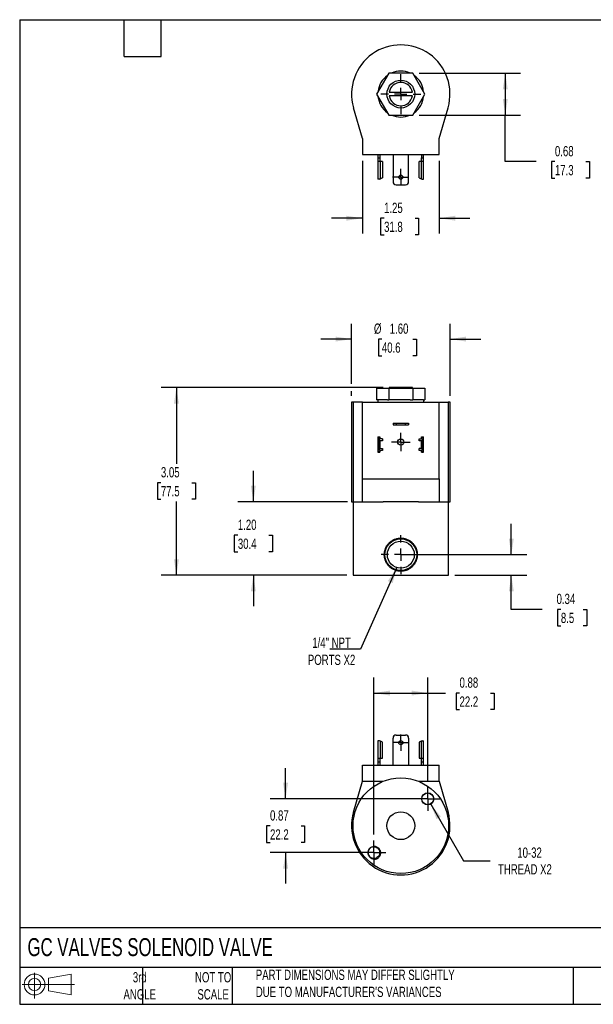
# Model space of a CAD drawing. Header units: inches. Extents: x 0.5 to 21.5, y 0.5 to 16.5.
# Tile 1 of 2: x 0.5 to 9.8, y 0.5 to 16.5. Entities that reach past the tile are written whole.
import ezdxf

# ---------------------------------------------------------------- set-up
doc = ezdxf.new("R2010")
doc.units = ezdxf.units.IN
doc.header["$LTSCALE"] = 2
doc.header["$MEASUREMENT"] = 0
doc.linetypes.add('SLD-Center', pattern=[0.75, 0.6, -0.05, 0.05, -0.05])
doc.linetypes.add('SLD-Solid', pattern=[0])
doc.layers.add('CENTER', color=40, linetype='SLD-Center')
doc.layers.add('SLD-DEFPOINTS', color=7, linetype='Continuous')
doc.layers.add('DIMENSIONS', color=140, linetype='SLD-Solid', lineweight=25)
doc.layers.add('TEXT', color=140, linetype='SLD-Solid', lineweight=25)
doc.styles.add('SLDTEXTSTYLE0', font='TXT', dxfattribs={"width": 0.7})
doc.dimstyles.new('SLDDIMSTYLE0', dxfattribs={"dimtxt": 0.169922, "dimasz": 0.26, "dimexe": 0, "dimexo": 0.0625, "dimgap": 0.04248, "dimtad": 0, "dimtih": 1, "dimtoh": 1, "dimrnd": 1e-09, "dimdsep": 46, "dimtxsty": 'SLDTEXTSTYLE0', "dimsah": 1, "dimcen": 0.09, "dimadec": 0, "dimazin": 2, "dimtfac": 1, "dimtmove": 0, "dimatfit": 0, "dimfxl": 0, "dimfrac": 2, "dimtolj": 1, "dimtzin": 12, "dimarcsym": 0})
doc.dimstyles.new('SLDDIMSTYLE1', dxfattribs={"dimtxt": 0.169922, "dimasz": 0.26, "dimexe": 0, "dimexo": 0.0625, "dimgap": 0.04248, "dimtad": 0, "dimtih": 1, "dimtoh": 1, "dimrnd": 1e-09, "dimzin": 4, "dimdsep": 46, "dimtxsty": 'SLDTEXTSTYLE0', "dimsah": 1, "dimcen": 0.09, "dimadec": 0, "dimazin": 1, "dimtfac": 1, "dimtmove": 0, "dimatfit": 0, "dimfxl": 0, "dimfrac": 2, "dimtolj": 1, "dimtzin": 12, "dimarcsym": 0})
doc.dimstyles.new('SLDDIMSTYLE2', dxfattribs={"dimtxt": 0.169922, "dimasz": 0.26, "dimexe": 0, "dimexo": 0.0625, "dimgap": 0.04248, "dimtad": 0, "dimtih": 1, "dimtoh": 1, "dimrnd": 1e-09, "dimzin": 12, "dimdsep": 46, "dimtxsty": 'SLDTEXTSTYLE0', "dimsah": 1, "dimcen": 0.09, "dimadec": 0, "dimazin": 3, "dimtfac": 1, "dimtofl": 0, "dimtmove": 0, "dimatfit": 3, "dimfxl": 0, "dimfrac": 2, "dimtolj": 1, "dimtzin": 12, "dimarcsym": 0})
doc.dimstyles.new('SLDDIMSTYLE3', dxfattribs={"dimtxt": 0.18, "dimasz": 0.26, "dimexe": 0, "dimexo": 0.0625, "dimgap": 0, "dimtad": 0, "dimtih": 1, "dimtoh": 1, "dimdec": 0, "dimrnd": 1e-09, "dimzin": 0, "dimdsep": 46, "dimtxsty": 'Standard', "dimsah": 1, "dimcen": 0.09, "dimadec": 0, "dimazin": 0, "dimtfac": 0.26, "dimtdec": 0, "dimtofl": 0, "dimtmove": 0, "dimatfit": 3, "dimfxl": 0, "dimfrac": 2, "dimtolj": 1, "dimtzin": 0, "dimarcsym": 0})
doc.dimstyles.new('SLDDIMSTYLE4', dxfattribs={"dimtxt": 0.169922, "dimasz": 0.26, "dimexe": 0, "dimexo": 0.0625, "dimgap": 0.04248, "dimtad": 0, "dimtih": 1, "dimtoh": 1, "dimrnd": 1e-09, "dimzin": 12, "dimdsep": 46, "dimtxsty": 'SLDTEXTSTYLE0', "dimsah": 1, "dimcen": 0.09, "dimadec": 0, "dimazin": 3, "dimtfac": 1, "dimtmove": 0, "dimatfit": 0, "dimfxl": 0, "dimfrac": 2, "dimtolj": 1, "dimtzin": 12, "dimarcsym": 0})
doc.dimstyles.new('SLDDIMSTYLE5', dxfattribs={"dimtxt": 0.169922, "dimasz": 0.26, "dimexe": 0, "dimexo": 0.0625, "dimgap": 0.04248, "dimtad": 0, "dimtih": 1, "dimtoh": 1, "dimrnd": 1e-09, "dimdsep": 46, "dimtxsty": 'SLDTEXTSTYLE0', "dimsah": 1, "dimcen": 0.09, "dimadec": 0, "dimazin": 2, "dimtfac": 1, "dimtofl": 0, "dimtmove": 0, "dimatfit": 3, "dimfxl": 0, "dimfrac": 2, "dimtolj": 1, "dimtzin": 12, "dimarcsym": 0})
doc.dimstyles.new('SLDDIMSTYLE6', dxfattribs={"dimtxt": 0.169922, "dimasz": 0.26, "dimexe": 0, "dimexo": 0.0625, "dimgap": 0.04248, "dimtad": 0, "dimtih": 1, "dimtoh": 1, "dimrnd": 1e-09, "dimzin": 12, "dimdsep": 46, "dimtxsty": 'SLDTEXTSTYLE0', "dimsah": 1, "dimcen": 0, "dimadec": 0, "dimazin": 3, "dimtfac": 1, "dimtofl": 0, "dimtmove": 0, "dimatfit": 3, "dimfxl": 0, "dimfrac": 2, "dimtolj": 1, "dimtzin": 12, "dimarcsym": 0})

# ---------------------------------------------------------------- blocks, each defined once
blk = doc.blocks.new('Block11')
at = {"color": 7, "linetype": 'SLD-Solid', "lineweight": 18}
for p, q in [((0.204, 0.418), (0.204, 0)), ((0.431, 0.328), (0.801, 0.396)), ((0.431, 0.126), (0.431, 0.328)), ((0.801, 0.396), (0.801, 0.058)), ((0, 0.227), (0.856, 0.227)), ((0.431, 0.126), (0.801, 0.058))]:
    blk.add_line(p, q, dxfattribs=at)
for radius in [0.169, 0.101]:
    blk.add_circle((0.204, 0.227), radius, dxfattribs=at)
blk = doc.blocks.new('Block12')
at = {"layer": 'SLD-DEFPOINTS'}
blk.add_blockref('Block11', (0, 0), dxfattribs=at)
blk = doc.blocks.new('_D')
at = {"layer": 'DIMENSIONS'}
for p, q in [((8.495, 7.807), (8.495, 8.307)), ((6.798, 7.807), (8.745, 7.807)), ((7.575, 7.472), (8.745, 7.472)), ((8.495, 6.918), (8.495, 7.472)), ((8.995, 6.918), (8.495, 6.918)), ((9.301, 6.918), (9.244, 6.918)), ((9.244, 6.918), (9.244, 6.648)), ((9.665, 6.918), (9.722, 6.918)), ((9.722, 6.918), (9.722, 6.648)), ((9.244, 6.648), (9.301, 6.648)), ((9.722, 6.648), (9.665, 6.648))]:
    blk.add_line(p, q, dxfattribs=at)
for points in [[(8.495, 7.807), (8.535, 8.067), (8.455, 8.067)], [(8.495, 7.472), (8.455, 7.212), (8.535, 7.212)]]:
    blk.add_solid(points, dxfattribs=at)
at = {"layer": 'DIMENSIONS', "char_height": 0.1667, "attachment_point": 1, "style": 'SLDTEXTSTYLE0'}
for s, insert in [('0.34', (9.231, 7.171)), ('8.5', (9.301, 6.863))]:
    blk.add_mtext(s, dxfattribs=dict(at, insert=insert))
blk = doc.blocks.new('_D_1')
at = {"layer": 'DIMENSIONS'}
for p, q in [((4.3, 8.667), (4.3, 9.167)), ((5.829, 8.667), (4.05, 8.667)), ((4.048, 8.123), (3.99, 8.123)), ((3.99, 8.123), (3.99, 7.853)), ((4.552, 8.123), (4.61, 8.123)), ((4.61, 8.123), (4.61, 7.853)), ((3.99, 7.853), (4.048, 7.853)), ((4.61, 7.853), (4.552, 7.853)), ((5.821, 7.472), (4.05, 7.472)), ((4.3, 7.472), (4.3, 6.972))]:
    blk.add_line(p, q, dxfattribs=at)
for points in [[(4.3, 8.667), (4.34, 8.927), (4.26, 8.927)], [(4.3, 7.472), (4.26, 7.212), (4.34, 7.212)]]:
    blk.add_solid(points, dxfattribs=at)
at = {"layer": 'DIMENSIONS', "char_height": 0.1667, "attachment_point": 1, "style": 'SLDTEXTSTYLE0'}
for s, insert in [('1.20', (4.048, 8.376)), ('30.4', (4.048, 8.068))]:
    blk.add_mtext(s, dxfattribs=dict(at, insert=insert))
blk = doc.blocks.new('_D_2')
at = {"layer": 'DIMENSIONS'}
for p, q in [((6.411, 10.523), (2.799, 10.523)), ((3.049, 10.523), (3.049, 9.284)), ((2.797, 8.976), (2.74, 8.976)), ((2.74, 8.976), (2.74, 8.706)), ((3.302, 8.976), (3.359, 8.976)), ((3.359, 8.976), (3.359, 8.706)), ((2.74, 8.706), (2.797, 8.706)), ((3.049, 7.472), (3.049, 8.668)), ((3.359, 8.706), (3.302, 8.706)), ((5.821, 7.472), (2.799, 7.472))]:
    blk.add_line(p, q, dxfattribs=at)
for points in [[(3.049, 10.523), (3.009, 10.263), (3.089, 10.263)], [(3.049, 7.472), (3.089, 7.732), (3.009, 7.732)]]:
    blk.add_solid(points, dxfattribs=at)
at = {"layer": 'DIMENSIONS', "char_height": 0.1667, "attachment_point": 1, "style": 'SLDTEXTSTYLE0'}
for s, insert in [('3.05', (2.797, 9.229)), ('77.5', (2.797, 8.921))]:
    blk.add_mtext(s, dxfattribs=dict(at, insert=insert))
blk = doc.blocks.new('_D_3')
at = {"layer": 'DIMENSIONS'}
for p, q in [((5.898, 10.583), (5.898, 11.56)), ((7.498, 10.387), (7.498, 11.56)), ((5.898, 11.31), (5.398, 11.31)), ((6.39, 11.31), (6.333, 11.31)), ((6.333, 11.31), (6.333, 11.04)), ((6.895, 11.31), (6.952, 11.31)), ((6.952, 11.31), (6.952, 11.04)), ((7.498, 11.31), (7.998, 11.31)), ((6.333, 11.04), (6.39, 11.04)), ((6.952, 11.04), (6.895, 11.04)), ((5.898, 10.387), (5.898, 10.463))]:
    blk.add_line(p, q, dxfattribs=at)
for points in [[(5.898, 11.31), (5.638, 11.35), (5.638, 11.27)], [(7.498, 11.31), (7.758, 11.27), (7.758, 11.35)]]:
    blk.add_solid(points, dxfattribs=at)
at = {"layer": 'DIMENSIONS', "char_height": 0.1667, "attachment_point": 1, "style": 'SLDTEXTSTYLE0'}
for s, insert in [('%%c', (6.261, 11.563)), ('1.60', (6.518, 11.563)), ('40.6', (6.39, 11.255))]:
    blk.add_mtext(s, dxfattribs=dict(at, insert=insert))
blk = doc.blocks.new('SW_CENTERMARKSYMBOL_0')
at = {"layer": 'CENTER', "color": 0}
for p, q in [((0, 0.2), (0, 0.319)), ((-0.2, 0), (-0.319, 0)), ((0, 0), (-0.1, 0)), ((0, 0), (0, 0.1)), ((0, 0), (0, -0.1)), ((0, 0), (0.1, 0)), ((0.2, 0), (0.319, 0)), ((0, -0.2), (0, -0.319))]:
    blk.add_line(p, q, dxfattribs=at)
blk = doc.blocks.new('SW_CENTERMARKSYMBOL_1')
at = {"layer": 'CENTER', "color": 0}
for p, q in [((-0.1, 0), (-0.14975, 0)), ((0, 0), (-0.1, 0)), ((0, 0.1), (0, 0.14975)), ((0, 0), (0, 0.1)), ((0, 0), (0, -0.1)), ((0, 0), (0.1, 0)), ((0.1, 0), (0.14975, 0)), ((0, -0.1), (0, -0.14975))]:
    blk.add_line(p, q, dxfattribs=at)
blk = doc.blocks.new('_D_6')
at = {"layer": 'DIMENSIONS'}
for p, q in [((6.073, 14.209), (6.073, 13.024)), ((7.323, 14.209), (7.323, 13.024)), ((6.073, 13.274), (5.573, 13.274)), ((6.426, 13.274), (6.369, 13.274)), ((6.369, 13.274), (6.369, 13.004)), ((6.931, 13.274), (6.988, 13.274)), ((6.988, 13.274), (6.988, 13.004)), ((7.323, 13.274), (7.823, 13.274)), ((6.369, 13.004), (6.426, 13.004)), ((6.988, 13.004), (6.931, 13.004))]:
    blk.add_line(p, q, dxfattribs=at)
for points in [[(6.073, 13.274), (5.813, 13.314), (5.813, 13.234)], [(7.323, 13.274), (7.583, 13.234), (7.583, 13.314)]]:
    blk.add_solid(points, dxfattribs=at)
at = {"layer": 'DIMENSIONS', "char_height": 0.1667, "attachment_point": 1, "style": 'SLDTEXTSTYLE0'}
for s, insert in [('1.25', (6.426, 13.526)), ('31.8', (6.426, 13.218))]:
    blk.add_mtext(s, dxfattribs=dict(at, insert=insert))
blk = doc.blocks.new('_D_7')
at = {"layer": 'DIMENSIONS'}
for p, q in [((6.995, 15.631), (8.647, 15.631)), ((8.397, 15.631), (8.397, 14.95)), ((6.995, 14.95), (8.647, 14.95)), ((8.397, 14.194), (8.397, 14.95)), ((8.897, 14.194), (8.397, 14.194)), ((9.204, 14.194), (9.147, 14.194)), ((9.147, 14.194), (9.147, 13.924)), ((9.709, 14.194), (9.766, 14.194)), ((9.766, 14.194), (9.766, 13.924)), ((9.147, 13.924), (9.204, 13.924)), ((9.766, 13.924), (9.709, 13.924))]:
    blk.add_line(p, q, dxfattribs=at)
for points in [[(8.397, 15.631), (8.357, 15.371), (8.437, 15.371)], [(8.397, 14.95), (8.437, 15.21), (8.357, 15.21)]]:
    blk.add_solid(points, dxfattribs=at)
at = {"layer": 'DIMENSIONS', "char_height": 0.1667, "attachment_point": 1, "style": 'SLDTEXTSTYLE0'}
for s, insert in [('0.68', (9.204, 14.447)), ('17.3', (9.204, 14.139))]:
    blk.add_mtext(s, dxfattribs=dict(at, insert=insert))
blk = doc.blocks.new('SW_CENTERMARKSYMBOL_3')
at = {"layer": 'CENTER', "color": 0}
for p, q in [((-0.1, 0), (-0.133, 0)), ((0, 0), (-0.1, 0)), ((0, 0.1), (0, 0.133)), ((0, 0), (0, 0.1)), ((0, 0), (0, -0.1)), ((0, 0), (0.1, 0)), ((0.1, 0), (0.133, 0)), ((0, -0.1), (0, -0.133))]:
    blk.add_line(p, q, dxfattribs=at)
blk = doc.blocks.new('SW_CENTERMARKSYMBOL_4')
at = {"layer": 'CENTER', "color": 0}
for p, q in [((0, 0.2), (0, 0.326)), ((-0.2, 0), (-0.326, 0)), ((0, 0), (-0.1, 0)), ((0, 0), (0, 0.1)), ((0, 0), (0, -0.1)), ((0, 0), (0.1, 0)), ((0.2, 0), (0.326, 0)), ((0, -0.2), (0, -0.326))]:
    blk.add_line(p, q, dxfattribs=at)
blk = doc.blocks.new('_D_8')
at = {"layer": 'DIMENSIONS'}
for p, q in [((4.824, 3.839), (4.824, 4.339)), ((7.035, 3.839), (4.574, 3.839)), ((4.571, 3.399), (4.514, 3.399)), ((4.514, 3.399), (4.514, 3.129)), ((5.076, 3.399), (5.133, 3.399)), ((5.133, 3.399), (5.133, 3.129)), ((4.514, 3.129), (4.571, 3.129)), ((5.133, 3.129), (5.076, 3.129)), ((6.16, 2.965), (4.574, 2.965)), ((4.824, 2.965), (4.824, 2.465))]:
    blk.add_line(p, q, dxfattribs=at)
for points in [[(4.824, 3.839), (4.864, 4.099), (4.784, 4.099)], [(4.824, 2.965), (4.784, 2.705), (4.864, 2.705)]]:
    blk.add_solid(points, dxfattribs=at)
at = {"layer": 'DIMENSIONS', "char_height": 0.1667, "attachment_point": 1, "style": 'SLDTEXTSTYLE0'}
for s, insert in [('0.87', (4.571, 3.652)), ('22.2', (4.571, 3.344))]:
    blk.add_mtext(s, dxfattribs=dict(at, insert=insert))
blk = doc.blocks.new('_D_9')
at = {"layer": 'DIMENSIONS'}
for p, q in [((6.26, 3.26), (6.26, 5.808)), ((7.135, 4.134), (7.135, 5.808)), ((6.26, 5.558), (7.135, 5.558)), ((7.135, 5.558), (7.423, 5.558)), ((7.653, 5.558), (7.596, 5.558)), ((7.596, 5.558), (7.596, 5.288)), ((8.158, 5.558), (8.215, 5.558)), ((8.215, 5.558), (8.215, 5.288)), ((7.596, 5.288), (7.653, 5.288)), ((8.215, 5.288), (8.158, 5.288))]:
    blk.add_line(p, q, dxfattribs=at)
for points in [[(6.26, 5.558), (6.52, 5.518), (6.52, 5.598)], [(7.135, 5.558), (6.875, 5.598), (6.875, 5.518)]]:
    blk.add_solid(points, dxfattribs=at)
at = {"layer": 'DIMENSIONS', "char_height": 0.1667, "attachment_point": 1, "style": 'SLDTEXTSTYLE0'}
for s, insert in [('0.88', (7.653, 5.811)), ('22.2', (7.653, 5.503))]:
    blk.add_mtext(s, dxfattribs=dict(at, insert=insert))
blk = doc.blocks.new('_D_10')
at = {"layer": 'DIMENSIONS'}
for p, q in [((7.184, 3.754), (7.716, 2.833)), ((7.716, 2.833), (8.153, 2.833))]:
    blk.add_line(p, q, dxfattribs=at)
blk.add_solid([(7.184, 3.754), (7.279, 3.509), (7.349, 3.549)], dxfattribs=at)
at = {"layer": 'DIMENSIONS', "char_height": 0.1667, "attachment_point": 1, "style": 'SLDTEXTSTYLE0'}
for s, insert in [('10-32', (8.592, 3.048)), ('THREAD X2', (8.278, 2.777))]:
    blk.add_mtext(s, dxfattribs=dict(at, insert=insert))
blk = doc.blocks.new('SW_CENTERMARKSYMBOL_5')
at = {"layer": 'CENTER', "color": 0}
for p, q in [((0, 0.1), (0, 0.195)), ((-0.1, 0), (-0.195, 0)), ((0, 0), (-0.1, 0)), ((0, 0), (0, 0.1)), ((0, 0), (0, -0.1)), ((0, 0), (0.1, 0)), ((0.1, 0), (0.195, 0)), ((0, -0.1), (0, -0.195))]:
    blk.add_line(p, q, dxfattribs=at)
blk = doc.blocks.new('SW_CENTERMARKSYMBOL_6')
at = {"layer": 'CENTER', "color": 0}
for p, q in [((0, 0.1), (0, 0.195)), ((-0.1, 0), (-0.195, 0)), ((0, 0), (-0.1, 0)), ((0, 0), (0, 0.1)), ((0, 0), (0, -0.1)), ((0, 0), (0.1, 0)), ((0.1, 0), (0.195, 0)), ((0, -0.1), (0, -0.195))]:
    blk.add_line(p, q, dxfattribs=at)
blk = doc.blocks.new('SW_CENTERMARKSYMBOL_7')
at = {"layer": 'CENTER', "color": 0}
for p, q in [((-0.1, 0), (-0.133, 0)), ((0, 0), (-0.1, 0)), ((0, 0.1), (0, 0.133)), ((0, 0), (0, 0.1)), ((0, 0), (0, -0.1)), ((0, 0), (0.1, 0)), ((0.1, 0), (0.133, 0)), ((0, -0.1), (0, -0.133))]:
    blk.add_line(p, q, dxfattribs=at)

msp = doc.modelspace()

# ---------------------------------------------------------------- linework, layer by layer
for p, q in [((6.502, 15.631), (6.305, 15.291)), ((6.895, 15.631), (6.502, 15.631)), ((7.091, 15.291), (6.895, 15.631)), ((6.305, 15.291), (6.502, 14.95)), ((6.511, 15.321), (6.886, 15.321)), ((6.886, 15.261), (6.511, 15.261)), ((6.895, 14.95), (7.091, 15.291)), ((6.073, 14.569), (5.929, 15.07)), ((7.323, 14.569), (7.467, 15.07)), ((6.502, 14.95), (6.895, 14.95)), ((6.073, 14.569), (6.073, 14.309)), ((7.323, 14.309), (7.323, 14.569)), ((6.073, 14.309), (7.323, 14.309)), ((6.327, 14.309), (6.327, 14.255)), ((6.327, 14.255), (6.359, 14.255)), ((6.327, 14.255), (6.327, 14.195)), ((6.359, 14.309), (6.359, 14.255)), ((6.359, 14.255), (6.359, 14.195)), ((6.572, 14.309), (6.572, 13.868)), ((6.825, 13.868), (6.825, 14.309)), ((7.037, 14.309), (7.037, 14.255)), ((7.037, 14.255), (7.069, 14.255)), ((7.037, 14.195), (7.037, 14.255)), ((7.069, 14.255), (7.069, 14.309)), ((7.069, 14.195), (7.069, 14.255)), ((6.368, 14.195), (6.327, 14.195)), ((6.327, 14.195), (6.327, 13.909)), ((6.368, 13.916), (6.368, 14.195)), ((6.398, 14.195), (6.368, 14.195)), ((6.398, 14.195), (6.398, 13.931)), ((6.998, 13.931), (6.998, 14.195)), ((7.028, 14.195), (6.998, 14.195)), ((7.028, 14.195), (7.028, 13.916)), ((7.069, 14.195), (7.028, 14.195)), ((7.069, 13.909), (7.069, 14.195)), ((6.398, 13.931), (6.368, 13.916)), ((6.998, 13.931), (7.028, 13.916)), ((6.353, 13.909), (6.327, 13.909)), ((6.353, 13.909), (6.368, 13.916)), ((6.622, 13.818), (6.775, 13.818)), ((7.028, 13.916), (7.043, 13.909)), ((7.043, 13.909), (7.069, 13.909)), ((6.305, 10.51), (6.305, 10.324)), ((6.305, 10.51), (6.502, 10.51)), ((6.502, 10.51), (6.502, 10.324)), ((6.502, 10.51), (6.895, 10.51)), ((6.511, 10.523), (6.511, 10.51)), ((6.886, 10.523), (6.511, 10.523)), ((6.886, 10.51), (6.886, 10.523)), ((6.895, 10.51), (6.895, 10.324)), ((6.895, 10.51), (7.091, 10.51)), ((7.091, 10.51), (7.091, 10.324)), ((5.898, 10.287), (5.898, 8.667)), ((5.929, 10.287), (5.898, 10.287)), ((5.929, 8.667), (5.929, 10.287)), ((6.073, 10.287), (5.929, 10.287)), ((6.073, 9.037), (6.073, 10.287)), ((6.073, 10.287), (7.323, 10.287)), ((6.327, 10.324), (6.305, 10.324)), ((6.325, 10.324), (6.325, 10.287)), ((6.479, 10.324), (6.327, 10.324)), ((6.479, 10.324), (6.502, 10.324)), ((6.546, 10.324), (6.502, 10.324)), ((6.85, 10.324), (6.546, 10.324)), ((6.85, 10.324), (6.895, 10.324)), ((6.917, 10.324), (6.895, 10.324)), ((7.069, 10.324), (6.917, 10.324)), ((7.069, 10.324), (7.091, 10.324)), ((7.071, 10.287), (7.071, 10.324)), ((7.323, 9.037), (7.323, 10.287)), ((7.323, 10.287), (7.467, 10.287)), ((7.467, 10.287), (7.467, 8.667)), ((7.498, 10.287), (7.467, 10.287)), ((7.498, 8.667), (7.498, 10.287)), ((6.572, 9.946), (6.572, 9.914)), ((6.572, 9.946), (6.622, 9.946)), ((6.622, 9.946), (6.622, 9.914)), ((6.622, 9.946), (6.775, 9.946)), ((6.775, 9.914), (6.775, 9.946)), ((6.775, 9.946), (6.825, 9.946)), ((6.825, 9.946), (6.825, 9.914)), ((6.572, 9.914), (6.622, 9.914)), ((6.622, 9.914), (6.775, 9.914)), ((6.775, 9.914), (6.825, 9.914)), ((6.327, 9.721), (6.359, 9.721)), ((6.327, 9.721), (6.327, 9.709)), ((6.327, 9.709), (6.359, 9.709)), ((6.327, 9.709), (6.327, 9.649)), ((6.327, 9.649), (6.327, 9.542)), ((6.353, 9.504), (6.353, 9.687)), ((6.359, 9.721), (6.359, 9.709)), ((6.359, 9.709), (6.359, 9.689)), ((6.359, 9.653), (6.359, 9.538)), ((6.398, 9.659), (6.365, 9.659)), ((6.398, 9.69), (6.368, 9.69)), ((6.398, 9.69), (6.398, 9.659)), ((6.998, 9.659), (6.998, 9.69)), ((6.998, 9.69), (7.028, 9.69)), ((7.031, 9.659), (6.998, 9.659)), ((7.037, 9.721), (7.069, 9.721)), ((7.037, 9.709), (7.037, 9.721)), ((7.069, 9.709), (7.037, 9.709)), ((7.037, 9.689), (7.037, 9.709)), ((7.037, 9.538), (7.037, 9.653)), ((7.043, 9.687), (7.043, 9.504)), ((7.069, 9.709), (7.069, 9.721)), ((7.069, 9.649), (7.069, 9.709)), ((7.069, 9.542), (7.069, 9.649)), ((6.327, 9.542), (6.327, 9.482)), ((6.327, 9.482), (6.359, 9.482)), ((6.327, 9.482), (6.327, 9.471)), ((6.327, 9.471), (6.359, 9.471)), ((6.359, 9.502), (6.359, 9.482)), ((6.359, 9.482), (6.359, 9.471)), ((6.365, 9.532), (6.398, 9.532)), ((6.398, 9.501), (6.368, 9.501)), ((6.398, 9.532), (6.398, 9.501)), ((6.998, 9.501), (6.998, 9.532)), ((7.031, 9.532), (6.998, 9.532)), ((7.028, 9.501), (6.998, 9.501)), ((7.037, 9.482), (7.037, 9.502)), ((7.037, 9.482), (7.069, 9.482)), ((7.037, 9.471), (7.037, 9.482)), ((7.037, 9.471), (7.069, 9.471)), ((7.069, 9.482), (7.069, 9.542)), ((7.069, 9.471), (7.069, 9.482)), ((6.073, 9.037), (7.323, 9.037)), ((6.073, 8.667), (6.073, 9.037)), ((7.323, 9.037), (7.323, 8.667)), ((5.898, 8.667), (5.929, 8.667)), ((5.921, 8.667), (5.921, 7.472)), ((5.929, 8.667), (6.073, 8.667)), ((6.073, 8.667), (6.412, 8.667)), ((6.985, 8.667), (6.412, 8.667)), ((6.985, 8.667), (7.323, 8.667)), ((7.323, 8.667), (7.467, 8.667)), ((7.467, 8.667), (7.498, 8.667)), ((7.475, 7.472), (7.475, 8.667)), ((5.921, 7.472), (7.475, 7.472)), ((6.572, 4.384), (6.572, 4.825)), ((6.622, 4.875), (6.775, 4.875)), ((6.825, 4.825), (6.825, 4.384)), ((6.353, 4.784), (6.327, 4.784)), ((6.327, 4.784), (6.327, 4.498)), ((6.368, 4.776), (6.353, 4.784)), ((6.368, 4.498), (6.368, 4.776)), ((6.398, 4.761), (6.368, 4.776)), ((6.398, 4.498), (6.398, 4.761)), ((7.028, 4.776), (6.998, 4.761)), ((6.998, 4.761), (6.998, 4.498)), ((7.043, 4.784), (7.028, 4.776)), ((7.028, 4.776), (7.028, 4.498)), ((7.043, 4.784), (7.069, 4.784)), ((7.069, 4.498), (7.069, 4.784)), ((6.327, 4.498), (6.327, 4.438)), ((6.327, 4.498), (6.368, 4.498)), ((6.359, 4.498), (6.359, 4.438)), ((6.368, 4.498), (6.398, 4.498)), ((6.998, 4.498), (7.028, 4.498)), ((7.028, 4.498), (7.069, 4.498)), ((7.037, 4.438), (7.037, 4.498)), ((7.069, 4.438), (7.069, 4.498)), ((6.073, 4.124), (6.073, 4.384)), ((6.073, 4.384), (7.323, 4.384)), ((6.327, 4.438), (6.359, 4.438)), ((6.327, 4.438), (6.327, 4.384)), ((6.359, 4.438), (6.359, 4.384)), ((7.037, 4.384), (7.037, 4.438)), ((7.037, 4.438), (7.069, 4.438)), ((7.069, 4.384), (7.069, 4.438)), ((7.323, 4.124), (7.323, 4.384)), ((5.929, 3.622), (6.073, 4.124)), ((6.073, 4.124), (6.412, 4.124)), ((6.985, 4.124), (7.323, 4.124)), ((7.323, 4.124), (7.467, 3.622))]:
    msp.add_line(p, q)
for centre, radius in [((6.698, 15.291), 0.226), ((6.698, 13.941), 0.033), ((6.698, 9.636), 0.0497), ((6.698, 7.807), 0.258), ((6.698, 7.807), 0.219), ((6.698, 4.752), 0.033), ((6.698, 3.402), 0.777), ((7.135, 3.839), 0.0975), ((7.135, 3.839), 0.095)]:
    msp.add_circle(centre, radius)
at = {"color": 7, "linetype": 'SLD-Solid'}
msp.add_circle((6.698, 3.402), 0.226, dxfattribs=at)
for centre, radius, start, end in [((6.698, 15.291), 0.8, 343.9779, 196.0221), ((6.698, 15.291), 0.373, 125.9048, 174.0952), ((6.698, 15.291), 0.373, 65.9048, 114.0952), ((6.698, 15.291), 0.373, 5.9048, 54.0952), ((6.698, 15.291), 0.19, 9.0847, 170.9153), ((6.698, 15.291), 0.373, 185.9048, 234.0952), ((6.698, 15.291), 0.19, 189.0847, 350.9153), ((6.698, 15.291), 0.373, 305.9048, 354.0952), ((6.698, 15.291), 0.373, 245.9048, 294.0952), ((6.622, 13.868), 0.05, 180, 270), ((6.775, 13.868), 0.05, 270, 0), ((6.368, 9.649), 0.041, 111.4452, 180), ((6.368, 9.649), 0.041, 90, 111.4452), ((6.365, 9.653), 0.006, 90, 180), ((7.028, 9.649), 0.041, 68.5548, 90), ((7.031, 9.653), 0.006, 0, 90), ((7.028, 9.649), 0.041, 0, 68.5548), ((6.368, 9.542), 0.041, 180, 248.5548), ((6.368, 9.542), 0.041, 248.5548, 270), ((6.365, 9.538), 0.006, 180, 270), ((7.028, 9.542), 0.041, 270, 291.4452), ((7.031, 9.538), 0.006, 270, 0), ((7.028, 9.542), 0.041, 291.4452, 0), ((6.622, 4.825), 0.05, 90, 180), ((6.775, 4.825), 0.05, 0, 90), ((6.698, 3.402), 0.8, 163.9779, 16.0221), ((6.26, 2.965), 0.0975, 98.8541, 221.7501), ((6.26, 2.965), 0.095, 86.3092, 176.3092)]:
    msp.add_arc(centre, radius, start, end)
for points, knots in [([(6.498, 7.627), (6.509, 7.614), (6.522, 7.602), (6.543, 7.586), (6.55, 7.581), (6.565, 7.572), (6.573, 7.568), (6.597, 7.556), (6.613, 7.55), (6.647, 7.541), (6.665, 7.538), (6.7, 7.536), (6.718, 7.537), (6.745, 7.541), (6.753, 7.543), (6.771, 7.547), (6.779, 7.549), (6.796, 7.555), (6.804, 7.559), (6.82, 7.566), (6.828, 7.57), (6.85, 7.584), (6.864, 7.594), (6.884, 7.612), (6.89, 7.618), (6.902, 7.631), (6.907, 7.638), (6.923, 7.658), (6.932, 7.673), (6.944, 7.697), (6.947, 7.705), (6.953, 7.722), (6.958, 7.739), (6.962, 7.756), (6.965, 7.774), (6.966, 7.782), (6.967, 7.809), (6.966, 7.827), (6.962, 7.862), (6.957, 7.879), (6.946, 7.913), (6.938, 7.929), (6.925, 7.951), (6.92, 7.959), (6.91, 7.973), (6.904, 7.98), (6.893, 7.993), (6.887, 7.999), (6.874, 8.011), (6.867, 8.017), (6.846, 8.033), (6.831, 8.042), (6.8, 8.057), (6.783, 8.063), (6.749, 8.072), (6.732, 8.075), (6.705, 8.077), (6.696, 8.077), (6.678, 8.076), (6.669, 8.075), (6.652, 8.073), (6.643, 8.071), (6.626, 8.067), (6.617, 8.064), (6.592, 8.055), (6.576, 8.048), (6.546, 8.03), (6.532, 8.019), (6.506, 7.996), (6.494, 7.983), (6.478, 7.962), (6.474, 7.955), (6.464, 7.94), (6.46, 7.932), (6.449, 7.909), (6.443, 7.892), (6.434, 7.857), (6.431, 7.84), (6.43, 7.814), (6.43, 7.805), (6.43, 7.787), (6.431, 7.778), (6.435, 7.752), (6.439, 7.734), (6.448, 7.709), (6.451, 7.701), (6.458, 7.685), (6.463, 7.677), (6.476, 7.655), (6.486, 7.641), (6.498, 7.627)], [0, 0, 0, 0, 0.03125, 0.03125, 0.046875, 0.046875, 0.0625, 0.0625, 0.09375, 0.09375, 0.125, 0.125, 0.15625, 0.15625, 0.171875, 0.171875, 0.1875, 0.1875, 0.203125, 0.203125, 0.21875, 0.21875, 0.25, 0.25, 0.265625, 0.265625, 0.28125, 0.28125, 0.3125, 0.3125, 0.328125, 0.328125, 0.34375, 0.359375, 0.359375, 0.375, 0.375, 0.40625, 0.40625, 0.4375, 0.4375, 0.46875, 0.46875, 0.484375, 0.484375, 0.5, 0.5, 0.515625, 0.515625, 0.53125, 0.53125, 0.5625, 0.5625, 0.59375, 0.59375, 0.625, 0.625, 0.640625, 0.640625, 0.65625, 0.65625, 0.671875, 0.671875, 0.6875, 0.6875, 0.71875, 0.71875, 0.75, 0.75, 0.78125, 0.78125, 0.796875, 0.796875, 0.8125, 0.8125, 0.84375, 0.84375, 0.875, 0.875, 0.890625, 0.890625, 0.90625, 0.90625, 0.9375, 0.9375, 0.953125, 0.953125, 0.96875, 0.96875, 1, 1, 1, 1]), ([(6.266, 3.059), (6.277, 3.058), (6.298, 3.054), (6.325, 3.036), (6.345, 3.011), (6.354, 2.985), (6.356, 2.959), (6.352, 2.933), (6.336, 2.904), (6.311, 2.883), (6.281, 2.87), (6.249, 2.869), (6.217, 2.878), (6.191, 2.897), (6.173, 2.922), (6.169, 2.941), (6.167, 2.95)], [0, 0, 0, 0, 0.075133, 0.15027, 0.225405, 0.300536, 0.335168, 0.410291, 0.48542, 0.560561, 0.635691, 0.710837, 0.785967, 0.861109, 0.936239, 1, 1, 1, 1]), ([(6.372, 2.97), (6.371, 2.978), (6.369, 2.985), (6.365, 2.999), (6.362, 3.005), (6.354, 3.018), (6.35, 3.024), (6.34, 3.035), (6.335, 3.04), (6.317, 3.053), (6.303, 3.059), (6.282, 3.063), (6.274, 3.064), (6.26, 3.064), (6.252, 3.063), (6.245, 3.061)], [0, 0, 0, 0, 0.125, 0.125, 0.25, 0.25, 0.375, 0.375, 0.5, 0.5, 0.75, 0.75, 0.875, 0.875, 1, 1, 1, 1]), ([(6.165, 2.971), (6.165, 2.964), (6.165, 2.958), (6.166, 2.945), (6.167, 2.939), (6.173, 2.921), (6.179, 2.91), (6.187, 2.9)], [0, 0, 0, 0, 0.25, 0.25, 0.5, 0.5, 1, 1, 1, 1]), ([(6.187, 2.9), (6.192, 2.894), (6.197, 2.889), (6.208, 2.879), (6.214, 2.875), (6.234, 2.865), (6.248, 2.861), (6.27, 2.859), (6.278, 2.86), (6.292, 2.862), (6.299, 2.864), (6.313, 2.869), (6.32, 2.872), (6.332, 2.88), (6.338, 2.885), (6.343, 2.89)], [0, 0, 0, 0, 0.125, 0.125, 0.25, 0.25, 0.5, 0.5, 0.625, 0.625, 0.75, 0.75, 0.875, 0.875, 1, 1, 1, 1]), ([(6.343, 2.89), (6.353, 2.901), (6.361, 2.913), (6.368, 2.934), (6.37, 2.941), (6.372, 2.956), (6.372, 2.963), (6.372, 2.97)], [0, 0, 0, 0, 0.5, 0.5, 0.75, 0.75, 1, 1, 1, 1])]:
    msp.add_open_spline(points, degree=3, knots=knots)
for points in [[(6.245, 3.061), (6.252, 3.061), (6.259, 3.061), (6.266, 3.059)], [(6.31, 2.884), (6.306, 2.881), (6.301, 2.878), (6.295, 2.876)]]:
    msp.add_open_spline(points, degree=3)
at = {"layer": 'TEXT'}
for p, q in [((0.5, 16.5), (21.5, 16.5)), ((0.5, 16.5), (0.5, 0.5)), ((2.2, 15.9), (2.2, 16.5)), ((2.8, 15.9), (2.8, 16.5)), ((2.2, 15.9), (2.8, 15.9)), ((21.5, 1.742), (0.5, 1.742)), ((21.5, 1.1), (0.5, 1.1)), ((2.5, 1.1), (2.5, 0.5)), ((3.954, 1.1), (3.954, 0.5)), ((9.5, 1.1), (9.5, 0.5)), ((0.5, 0.5), (21.5, 0.5))]:
    msp.add_line(p, q, dxfattribs=at)

# ---------------------------------------------------------------- block references
at = {"layer": 'CENTER'}
for name, p in [('SW_CENTERMARKSYMBOL_4', (6.698, 15.291)), ('SW_CENTERMARKSYMBOL_3', (6.698, 13.941)), ('SW_CENTERMARKSYMBOL_1', (6.698, 9.636)), ('SW_CENTERMARKSYMBOL_0', (6.698, 7.807)), ('SW_CENTERMARKSYMBOL_7', (6.698, 4.752)), ('SW_CENTERMARKSYMBOL_5', (7.135, 3.839)), ('SW_CENTERMARKSYMBOL_6', (6.26, 2.965))]:
    msp.add_blockref(name, p, dxfattribs=at)
at = {"layer": 'SLD-DEFPOINTS'}
msp.add_blockref('Block12', (0.538, 0.595), dxfattribs=at)

# ---------------------------------------------------------------- texts
at = {"layer": 'TEXT', "style": 'SLDTEXTSTYLE0'}
for s, insert, char_height, attachment_point in [('1/4" NPT ^JPORTS X2', (5.572, 6.459), 0.16667, 2), ('GC VALVES SOLENOID VALVE', (0.627, 1.575), 0.29167, 1), ('3rd^JANGLE', (2.453, 1.023), 0.1667, 2), ('NOT TO^JSCALE', (3.646, 1.023), 0.16667, 2), ("PART DIMENSIONS MAY DIFFER SLIGHTLY ^JDUE TO MANUFACTURER'S VARIANCES", (4.34, 1.063), 0.16667, 1)]:
    msp.add_mtext(s, dxfattribs=dict(at, insert=insert, char_height=char_height, attachment_point=attachment_point))

# ---------------------------------------------------------------- dimensions: what is measured, and where the dimension line sits
at = {"layer": 'DIMENSIONS'}
for base, p1, p2, dimstyle, picture, middle in [((8.397, 14.95), (6.895, 15.631), (6.895, 14.95), 'SLDDIMSTYLE5', '_D_7', (8.397, 14.194)), ((3.049, 10.523), (5.921, 7.472), (6.511, 10.523), 'SLDDIMSTYLE2', '_D_2', (3.049, 8.976)), ((4.299972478, 8.666829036), (5.921405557, 7.471829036), (5.929231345, 8.666829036), 'SLDDIMSTYLE1', '_D_1', (4.299972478, 8.123174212)), ((8.494836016, 7.806829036), (7.474905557, 7.471829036), (6.698155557, 7.806829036), 'SLDDIMSTYLE0', '_D', (8.494836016, 6.918037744)), ((4.824, 2.965), (7.135, 3.839), (6.26, 2.965), 'SLDDIMSTYLE0', '_D_8', (4.824, 3.399))]:
    dim = msp.add_linear_dim(base=base, p1=p1, p2=p2, angle=90, dimstyle=dimstyle, dxfattribs=at)
    dim.commit()
    dim.dimension.update_dxf_attribs({"geometry": picture, "text_midpoint": middle, "dimtype": 160})
for base, p1, p2, dimstyle, picture, middle in [((7.323, 13.274), (6.073, 14.309), (7.323, 14.309), 'SLDDIMSTYLE4', '_D_6', (6.679, 13.274)), ((7.135155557, 5.558208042), (6.260155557, 3.159685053), (7.135155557, 4.033685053), 'SLDDIMSTYLE5', '_D_9', (7.905765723, 5.558208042))]:
    dim = msp.add_linear_dim(base=base, p1=p1, p2=p2, dimstyle=dimstyle, dxfattribs=at)
    dim.commit()
    dim.dimension.update_dxf_attribs({"geometry": picture, "text_midpoint": middle, "dimtype": 160})
dim = msp.add_linear_dim(base=(7.498, 11.31), p1=(5.898, 10.287), p2=(7.498, 10.287), text='%%c<>', dimstyle='SLDDIMSTYLE1', dxfattribs=at)
dim.commit()
dim.dimension.update_dxf_attribs({"geometry": '_D_3', "text_midpoint": (6.642, 11.31), "dimtype": 160})
dim = msp.add_diameter_dim_2p(p1=(7.086, 3.923), p2=(7.184, 3.754), text='10-32\\PTHREAD X2', dimstyle='SLDDIMSTYLE6', override={"dimpost": '<>'}, dxfattribs=at)
dim.commit()
dim.dimension.update_dxf_attribs({"geometry": '_D_10', "text_midpoint": (8.925, 2.833), "dimtype": 163})

# ---------------------------------------------------------------- leaders
at = {"layer": 'TEXT'}
msp.add_leader([(6.632, 7.598), (6.043, 6.27), (5.543, 6.27)], dimstyle='SLDDIMSTYLE3', dxfattribs=at)

doc.saveas('drawing.dxf')
